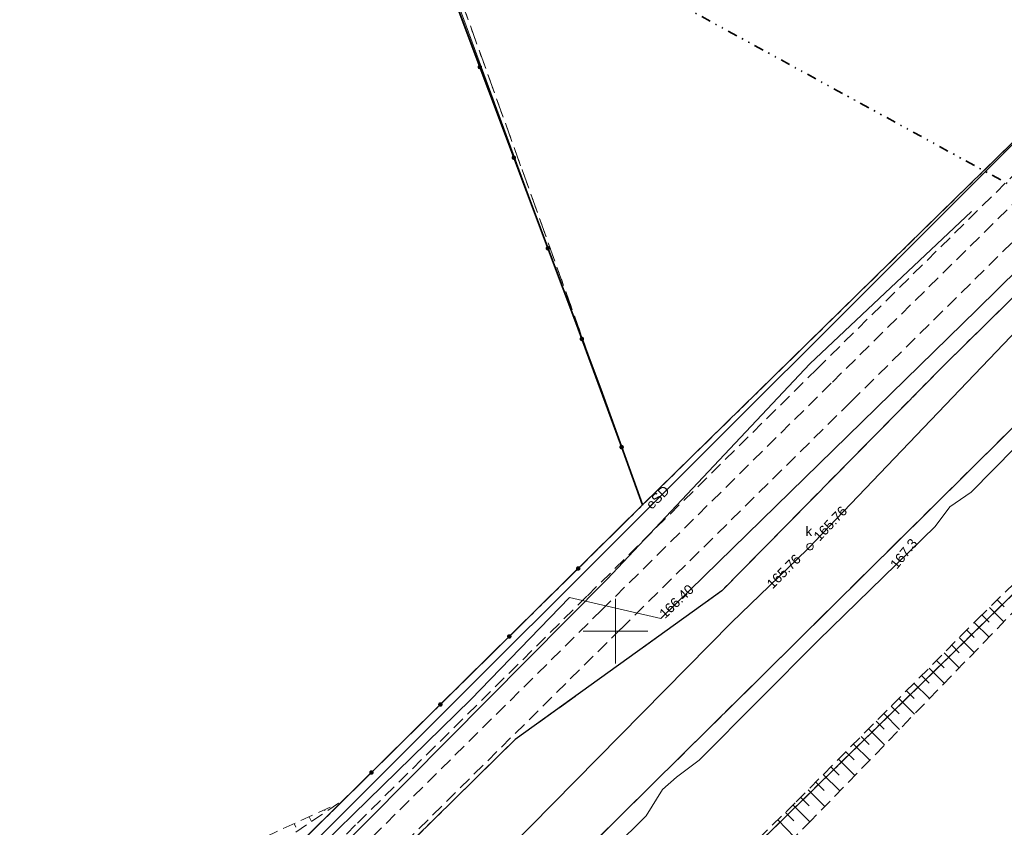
# Model space of a CAD drawing. Extents: x 7503703 to 7518012, y 5690450 to 5705715.
# Tile 43 of 50: x 7512704 to 7512780, y 5696935 to 5696997. Entities that reach past the tile are written whole.
import ezdxf
from ezdxf.enums import TextEntityAlignment as Align

# ---------------------------------------------------------------- set-up
doc = ezdxf.new("R2010")
doc.units = 0
for name, pattern in [('DWUKROPK1_5-3', [2.23, 0.75, -0.46, 0.05, -0.46, 0.05, -0.46]), ('PRZER1-1', [1, 0.5, -0.5]), ('PRZER2-1', [1.5, 1, -0.5]), ('PRZER3-1', [2, 1.5, -0.5])]:
    doc.linetypes.add(name, pattern=pattern)
doc.layers.get('0').update_dxf_attribs({"linetype": 'CONTINUOUS'})
for name, color, linetype, lineweight in [('EGDE', 7, 'CONTINUOUS', 18), ('EGPG', 7, 'CONTINUOUS', 18), ('GESGPB', 7, 'CONTINUOUS', 35), ('GUPPRZ_O', 7, 'CONTINUOUS', 18), ('OTKC', 7, 'CONTINUOUS', 18), ('OTKG', 7, 'CONTINUOUS', 18), ('OTKJ', 7, 'CONTINUOUS', 18), ('OTKK', 7, 'CONTINUOUS', 25), ('OTOO', 7, 'CONTINUOUS', 35), ('OTRK', 7, 'CONTINUOUS', 18), ('Ramka sekcyjna', 7, 'CONTINUOUS', 18), ('SUPW', 7, 'CONTINUOUS', 18), ('SUPW_O', 7, 'CONTINUOUS', 18)]:
    doc.layers.add(name, color=color, linetype=linetype, lineweight=lineweight)
for name, color, linetype, lineweight, true_color in [('EGUG', 96, 'CONTINUOUS', 18, 0x008000), ('GESKLU', 96, 'CONTINUOUS', 18, 0x008000), ('SUEP', 1, 'CONTINUOUS', 18, 0xff0000), ('SUEP_O', 1, 'CONTINUOUS', 18, 0xff0000), ('SUGP', 52, 'CONTINUOUS', 18, 0xbfbf00), ('SUKP', 36, 'CONTINUOUS', 18, 0x803300)]:
    doc.layers.add(name, color=color, linetype=linetype, lineweight=lineweight, true_color=true_color)
doc.styles.add('Arial', font='arial.ttf')

# ---------------------------------------------------------------- blocks, each defined once
blk = doc.blocks.new('D_GUPIWZ1_1')
at = {"color": 0}
blk.add_lwpolyline([(0, 0.25), (0.064705, 0.241481), (0.125, 0.216506), (0.176777, 0.176777), (0.216506, 0.125), (0.241481, 0.064705), (0.25, 0), (0.241481, -0.064705), (0.216506, -0.125), (0.176777, -0.176777), (0.125, -0.216506), (0.064705, -0.241481), (0, -0.25), (-0.064705, -0.241481), (-0.125, -0.216506), (-0.176777, -0.176777), (-0.216506, -0.125), (-0.241481, -0.064705), (-0.25, 0), (-0.241481, 0.064705), (-0.216506, 0.125), (-0.176777, 0.176777), (-0.125, 0.216506), (-0.064705, 0.241481)], close=True, dxfattribs=at)
blk = doc.blocks.new('D_GEPPGD1_2')
blk.add_hatch(color=0).paths.add_polyline_path([(0, -0.045), (0.013906, -0.042798), (0.02645, -0.036406), (0.036406, -0.02645), (0.042798, -0.013906), (0.045, 0), (0.042798, 0.013906), (0.036406, 0.02645), (0.02645, 0.036406), (0.013906, 0.042798), (0, 0.045), (-0.013906, 0.042798), (-0.02645, 0.036406), (-0.036406, 0.02645), (-0.042798, 0.013906), (-0.045, 0), (-0.042798, -0.013906), (-0.036406, -0.02645), (-0.02645, -0.036406), (-0.013906, -0.042798)])
blk = doc.blocks.new('D_KOLO')
blk.add_hatch(color=0).paths.add_polyline_path([(-0.175, 0), (-0.169037, -0.045293), (-0.151554, -0.0875), (-0.123744, -0.123744), (-0.0875, -0.151554), (-0.045293, -0.169037), (0, -0.175), (0.045293, -0.169037), (0.0875, -0.151554), (0.123744, -0.123744), (0.151554, -0.0875), (0.169037, -0.045293), (0.175, 0), (0.169037, 0.045293), (0.151554, 0.0875), (0.123744, 0.123744), (0.0875, 0.151554), (0.045293, 0.169037), (0, 0.175), (-0.045293, 0.169037), (-0.0875, 0.151554), (-0.123744, 0.123744), (-0.151554, 0.0875), (-0.169037, 0.045293)])

msp = doc.modelspace()

# ---------------------------------------------------------------- linework, layer by layer
at = {"layer": 'EGDE', "color": 7, "linetype": 'Continuous', "lineweight": 18, "elevation": 10.22}
for points in [[(7512752.095, 5696959.778), (7512714.881, 5697060.958), (7512602.588, 5697030.113), (7512602.198, 5697030.093), (7512584.278, 5696968.198), (7512583.538, 5696965.698), (7512574.438, 5696934.651), (7512615.084, 5696923.452), (7512621.024, 5696921.693), (7512693.481, 5696901.899)], [(7512729.161, 5696902.336), (7512752.974, 5696925.642), (7512773.634, 5696945.879), (7512797.065, 5696968.816), (7512818.915, 5696990.213), (7512838.537, 5697009.42), (7512859.252, 5697029.706), (7512861.905, 5697038.564), (7512850.646, 5697050.063), (7512847.545, 5697053.223), (7512833.611, 5697039.586), (7512811.007, 5697017.48), (7512801.55, 5697008.23), (7512788.506, 5696995.453), (7512775.136, 5696982.375), (7512752.095, 5696959.778), (7512693.481, 5696901.899), (7512689.851, 5696898.43), (7512717.47, 5696890.889)]]:
    msp.add_lwpolyline(points, close=True, dxfattribs=at)
at = {"layer": 'EGUG', "color": 96, "linetype": 'PRZER1-1', "lineweight": 18, "true_color": 0x008000, "elevation": 10.08}
for points in [[(7512574.438, 5696934.651), (7512583.538, 5696965.698), (7512584.278, 5696968.198), (7512602.198, 5697030.093), (7512629.996, 5697038.231), (7512638.635, 5697040.761), (7512668.063, 5697049.38), (7512687.522, 5697055.079), (7512707.181, 5697060.838), (7512714.981, 5697063.118), (7512730.349, 5697020.332), (7512730.419, 5697020.142), (7512736.738, 5697002.534), (7512742.777, 5696985.735), (7512748.856, 5696968.747), (7512752.095, 5696959.778), (7512693.481, 5696901.899), (7512621.024, 5696921.693), (7512615.084, 5696923.452)], [(7512693.481, 5696901.899), (7512752.095, 5696959.778), (7512775.136, 5696982.375), (7512788.506, 5696995.453), (7512801.55, 5697008.23), (7512811.007, 5697017.48), (7512833.611, 5697039.586), (7512847.545, 5697053.223), (7512850.646, 5697050.063), (7512861.905, 5697038.564), (7512859.252, 5697029.706), (7512838.537, 5697009.42), (7512818.915, 5696990.213), (7512797.065, 5696968.816), (7512773.634, 5696945.879), (7512752.974, 5696925.642), (7512729.161, 5696902.336), (7512717.47, 5696890.889), (7512689.851, 5696898.43)]]:
    msp.add_lwpolyline(points, close=True, dxfattribs=at)
msp.add_lwpolyline([(7512632.502, 5696809.033), (7512681.646, 5696856.369), (7512697.622, 5696871.76), (7512713.35, 5696886.929), (7512717.47, 5696890.889), (7512729.161, 5696902.336), (7512752.974, 5696925.642), (7512773.634, 5696945.879), (7512797.065, 5696968.816), (7512818.915, 5696990.213), (7512824.737, 5696986.83), (7512830.69, 5696983.37), (7512843.21, 5696976.09), (7512868.792, 5696961.226), (7512859.113, 5696928.83), (7512847.14, 5696889.52), (7512841.85, 5696872.13), (7512838.22, 5696867.12), (7512827.45, 5696855.45), (7512807.74, 5696835.39), (7512801.73, 5696828.43), (7512798.02, 5696824.61), (7512776.84, 5696802.84)], dxfattribs=at)
at = {"layer": 'GESGPB', "color": 7, "linetype": 'DWUKROPK1_5-3', "lineweight": 35, "elevation": 10.1}
msp.add_lwpolyline([(7512599.331, 5697115.344), (7512556.49, 5696976.558), (7512542.821, 5696980.678), (7512539.742, 5696981.618), (7512535.872, 5696982.778), (7512528.932, 5696984.867), (7512521.993, 5696986.957), (7512517.453, 5696971.649), (7512513.453, 5696958.15), (7512506.043, 5696933.272), (7512834.022, 5696832.038), (7512839.07, 5696834.82), (7512845.963, 5696838.599), (7512853.095, 5696845.399), (7512853.94, 5696848.24), (7512867.188, 5696892.527), (7512874.83, 5696917.94), (7512878.731, 5696930.93), (7512790.055, 5696979.375), (7512630.836, 5697066.378), (7512611.809, 5697119.393)], close=True, dxfattribs=at)
at = {"layer": 'GESKLU', "color": 96, "linetype": 'PRZER3-1', "lineweight": 18, "true_color": 0x008000, "elevation": 10.06}
for points in [[(7512574.438, 5696934.651), (7512583.538, 5696965.698), (7512584.278, 5696968.198), (7512602.198, 5697030.093), (7512629.996, 5697038.231), (7512638.635, 5697040.761), (7512668.063, 5697049.38), (7512687.522, 5697055.079), (7512707.181, 5697060.838), (7512714.981, 5697063.118), (7512730.349, 5697020.332), (7512730.419, 5697020.142), (7512736.738, 5697002.534), (7512742.777, 5696985.735), (7512748.856, 5696968.747), (7512752.095, 5696959.778), (7512693.481, 5696901.899), (7512621.024, 5696921.693), (7512615.084, 5696923.452)], [(7512693.481, 5696901.899), (7512752.095, 5696959.778), (7512775.136, 5696982.375), (7512788.506, 5696995.453), (7512801.55, 5697008.23), (7512811.007, 5697017.48), (7512833.611, 5697039.586), (7512847.545, 5697053.223), (7512850.646, 5697050.063), (7512861.905, 5697038.564), (7512859.252, 5697029.706), (7512838.537, 5697009.42), (7512818.915, 5696990.213), (7512797.065, 5696968.816), (7512773.634, 5696945.879), (7512752.974, 5696925.642), (7512729.161, 5696902.336), (7512717.47, 5696890.889), (7512689.851, 5696898.43)]]:
    msp.add_lwpolyline(points, close=True, dxfattribs=at)
msp.add_lwpolyline([(7512632.502, 5696809.033), (7512681.646, 5696856.369), (7512697.622, 5696871.76), (7512713.35, 5696886.929), (7512717.47, 5696890.889), (7512729.161, 5696902.336), (7512752.974, 5696925.642), (7512773.634, 5696945.879), (7512797.065, 5696968.816), (7512818.915, 5696990.213), (7512824.737, 5696986.83), (7512830.69, 5696983.37), (7512843.21, 5696976.09), (7512868.792, 5696961.226), (7512859.113, 5696928.83), (7512847.14, 5696889.52), (7512841.85, 5696872.13), (7512838.22, 5696867.12), (7512827.45, 5696855.45), (7512807.74, 5696835.39), (7512801.73, 5696828.43), (7512798.02, 5696824.61), (7512776.84, 5696802.84)], dxfattribs=at)
at = {"layer": 'OTKC', "color": 7, "linetype": 'PRZER2-1', "lineweight": 18, "elevation": 10.18}
msp.add_lwpolyline([(7512711.04, 5696916.35), (7512730.02, 5696935.13), (7512747.83, 5696952.75), (7512765.58, 5696970.3), (7512783.5, 5696987.98), (7512801.28, 5697005.57), (7512819.12, 5697023.18), (7512820.25, 5697022.06), (7512802.38, 5697004.43), (7512784.59, 5696986.86), (7512766.71, 5696969.22), (7512748.94, 5696951.65), (7512731.18, 5696934.06), (7512712.68, 5696915.72)], close=True, dxfattribs=at)
at = {"layer": 'OTKG', "color": 7, "linetype": 'PRZER2-1', "lineweight": 18, "elevation": 10.18}
msp.add_lwpolyline([(7512715.04, 5696915.13), (7512732.65, 5696932.58), (7512750.43, 5696950.19), (7512768.23, 5696967.78), (7512786.04, 5696985.38), (7512803.87, 5697002.97), (7512821.69, 5697020.57), (7512820.25, 5697022.06), (7512802.38, 5697004.43), (7512784.59, 5696986.86), (7512766.71, 5696969.22), (7512748.94, 5696951.65), (7512731.18, 5696934.06), (7512712.68, 5696915.72)], close=True, dxfattribs=at)
at = {"layer": 'OTKJ', "color": 7, "linetype": 'PRZER3-1', "lineweight": 18, "elevation": 10.18}
msp.add_lwpolyline([(7512802.522, 5696997.252), (7512775.464, 5696970.638), (7512758.23, 5696953.135), (7512742.227, 5696941.602), (7512729.763, 5696929.332), (7512721.939, 5696917.824, -0.369863), (7512716.16, 5696914.96), (7512715.04, 5696915.13), (7512712.68, 5696915.72), (7512711.04, 5696916.35), (7512710.97, 5696916.38), (7512707.32, 5696912.73), (7512707.37, 5696912.68), (7512708.52, 5696911.61), (7512709.96, 5696910.12, -0.334902), (7512710.58, 5696906.41), (7512696.899, 5696892.621), (7512695.112, 5696890.713), (7512691.269, 5696886.972), (7512678.169, 5696873.857), (7512666.138, 5696862.082), (7512645.924, 5696842.15), (7512623.874, 5696820.628), (7512606.734, 5696803.747)], format="xyb", dxfattribs=at)
msp.add_lwpolyline([(7512611.557, 5696798.557), (7512629.842, 5696816.509), (7512650.575, 5696836.803), (7512671.404, 5696857.173), (7512687.296, 5696868.773), (7512699.335, 5696881.17), (7512708.119, 5696893.984), (7512715.594, 5696901.122), (7512737.212, 5696922.643), (7512763.935, 5696949.102), (7512782.837, 5696967.833)], dxfattribs=at)
at = {"layer": 'OTKK', "color": 7, "linetype": 'Continuous', "lineweight": 25, "elevation": 10.18}
msp.add_lwpolyline([(7512824.922, 5697019.623), (7512802.522, 5696997.252), (7512775.464, 5696970.638), (7512758.23, 5696953.135), (7512742.227, 5696941.602), (7512729.763, 5696929.332), (7512721.939, 5696917.824, -0.369863), (7512716.16, 5696914.96, -0.047206), (7512712.68, 5696915.72), (7512711.04, 5696916.35), (7512710.97, 5696916.38)], format="xyb", dxfattribs=at)
msp.add_lwpolyline([(7512606.29, 5696793.88), (7512611.557, 5696798.557), (7512629.842, 5696816.509), (7512650.575, 5696836.803), (7512671.404, 5696857.173), (7512687.296, 5696868.773), (7512699.335, 5696881.17), (7512708.119, 5696893.984), (7512715.594, 5696901.122), (7512737.212, 5696922.643), (7512763.935, 5696949.102), (7512782.837, 5696967.833), (7512800.41, 5696984.95)], dxfattribs=at)
at = {"layer": 'OTOO', "color": 7, "linetype": 'Continuous', "lineweight": 35, "elevation": 10.18}
msp.add_lwpolyline([(7512710.121, 5696918.331), (7512752.095, 5696959.778), (7512748.856, 5696968.747), (7512714.334, 5697060.808), (7512602.588, 5697030.113), (7512584.278, 5696968.198)], dxfattribs=at)
at = {"layer": 'OTRK', "color": 7, "linetype": 'PRZER2-1', "lineweight": 18, "elevation": 10.06}
for points in [[(7512708.44, 5696880.09), (7512709.42, 5696882.46), (7512710.63, 5696884.32), (7512722.45, 5696895.82), (7512740.74, 5696913.93), (7512763.98, 5696936.78), (7512778.03, 5696950.93), (7512788.84, 5696961.54), (7512795.33, 5696967.76), (7512789.57, 5696960.66), (7512779.14, 5696949.77), (7512765.18, 5696935.36), (7512741.96, 5696912.08), (7512723.33, 5696894.55), (7512711.82, 5696883.33), (7512711.26, 5696881.34)], [(7512659.951, 5696951.37), (7512663.131, 5696948.976), (7512676.431, 5696936.237), (7512710.657, 5696928.437), (7512728.564, 5696936.674), (7512710.306, 5696924.405), (7512673.054, 5696934.743), (7512661.727, 5696948.099)]]:
    msp.add_lwpolyline(points, close=True, dxfattribs=at)
at = {"layer": 'OTRK', "color": 7, "linetype": 'Continuous', "lineweight": 18, "elevation": 10.06}
for points in [[(7512779.555, 5696952.427), (7512780.094, 5696951.878)], [(7512778.963, 5696951.846), (7512780.059, 5696950.729)], [(7512778.371, 5696951.264), (7512778.928, 5696950.697)], [(7512777.197, 5696950.091), (7512777.771, 5696949.52)], [(7512777.781, 5696950.68), (7512778.923, 5696949.546)], [(7512776.612, 5696949.502), (7512777.768, 5696948.354)], [(7512776.027, 5696948.913), (7512776.609, 5696948.335)], [(7512774.857, 5696947.735), (7512775.446, 5696947.15)], [(7512775.442, 5696948.324), (7512776.613, 5696947.161)], [(7512774.272, 5696947.146), (7512775.458, 5696945.969)], [(7512773.688, 5696946.557), (7512774.284, 5696945.965)], [(7512773.103, 5696945.968), (7512774.302, 5696944.776)], [(7512771.933, 5696944.79), (7512773.147, 5696943.584)], [(7512772.518, 5696945.379), (7512773.121, 5696944.779)], [(7512771.348, 5696944.201), (7512771.959, 5696943.594)], [(7512770.763, 5696943.612), (7512771.992, 5696942.392)], [(7512769.594, 5696942.434), (7512770.837, 5696941.199)], [(7512770.178, 5696943.023), (7512770.796, 5696942.409)], [(7512769.009, 5696941.845), (7512769.634, 5696941.224)], [(7512768.424, 5696941.256), (7512769.682, 5696940.007)], [(7512767.254, 5696940.078), (7512768.526, 5696938.814)], [(7512767.839, 5696940.667), (7512768.472, 5696940.039)], [(7512766.669, 5696939.488), (7512767.309, 5696938.853)], [(7512766.085, 5696938.899), (7512767.371, 5696937.622)], [(7512765.5, 5696938.31), (7512766.147, 5696937.668)], [(7512764.33, 5696937.132), (7512764.984, 5696936.483)], [(7512764.915, 5696937.721), (7512766.216, 5696936.429)], [(7512763.742, 5696936.546), (7512765.043, 5696935.223)], [(7512726.294, 5696935.63), (7512726.463, 5696935.263)], [(7512727.466, 5696936.169), (7512727.507, 5696936.081)], [(7512763.15, 5696935.964), (7512763.804, 5696935.3)], [(7512725.123, 5696935.092), (7512725.251, 5696934.813)], [(7512762.559, 5696935.382), (7512763.871, 5696934.048)]]:
    msp.add_lwpolyline(points, dxfattribs=at)
at = {"layer": 'Ramka sekcyjna', "color": 7, "linetype": 'Continuous', "lineweight": 18, "elevation": 100, "flags": 128}
for points in [[(7512750, 5696947.5), (7512750, 5696952.5)], [(7512752.5, 5696950), (7512747.5, 5696950)]]:
    msp.add_lwpolyline(points, dxfattribs=at)
at = {"layer": 'SUEP', "color": 1, "linetype": 'Continuous', "lineweight": 18, "true_color": 0xff0000, "elevation": 10.14}
msp.add_lwpolyline([(7512824.41, 5697131.113), (7512823.854, 5697135.179), (7512854.296, 5697143.686), (7512868.818, 5697077.041), (7512858.127, 5697064.826), (7512836.407, 5697043.233), (7512830.95, 5697038.544), (7512823.638, 5697033.418), (7512823.529, 5697030.256), (7512812.616, 5697019.568), (7512694.033, 5696901.063), (7512691.737, 5696899.278, -0.215194), (7512689.077, 5696898.652), (7512662.232, 5696906.578), (7512659.503, 5696907.482, 0.09015), (7512658.854, 5696907.345, 0.175405), (7512657.439, 5696905.521), (7512655.606, 5696900.748), (7512654.89, 5696895.297, -0.209822), (7512654.525, 5696895.008, -0.099477), (7512654.144, 5696895.038, 0.178159), (7512653.565, 5696895.495, 0.26921), (7512652.149, 5696895.084), (7512650.907, 5696895.386)], format="xyb", dxfattribs=at)
msp.add_lwpolyline([(7512787.765, 5696971.146), (7512777.545, 5696960.777), (7512775.895, 5696959.647), (7512774.755, 5696958.117), (7512765.715, 5696949.308), (7512756.484, 5696940), (7512754.734, 5696938.7), (7512753.644, 5696937.73), (7512752.374, 5696935.7), (7512744.844, 5696928.232), (7512735.363, 5696919.014), (7512733.492, 5696917.614), (7512732.582, 5696916.084), (7512723.021, 5696906.937), (7512714.42, 5696898.079), (7512712.56, 5696896.729), (7512711.73, 5696895.319), (7512706.28, 5696889.06), (7512700.441, 5696880.69)], dxfattribs=at)
at = {"layer": 'SUGP', "color": 52, "linetype": 'Continuous', "lineweight": 18, "true_color": 0xbfbf00, "elevation": 10.14}
for points in [[(7512601.65, 5696801.04), (7512615.37, 5696813.89), (7512614.41, 5696821.96), (7512634.16, 5696841.07), (7512648.04, 5696854.72), (7512648.56, 5696855.23), (7512665, 5696871.37), (7512675.77, 5696882.61), (7512676.32, 5696884.72), (7512693.12, 5696900.67), (7512700.71, 5696899.26), (7512720.55, 5696918.71), (7512719.43, 5696925.76), (7512738.8, 5696944.71), (7512746.44, 5696952.6), (7512753.5, 5696950.98), (7512777.99, 5696974.93), (7512797.48, 5696994.11)], [(7512777.568, 5696982.523), (7512765.053, 5696970.711), (7512749.363, 5696954.029), (7512724.684, 5696929.133), (7512695.747, 5696900.483), (7512669.677, 5696874.318), (7512658.98, 5696863.18), (7512658.48, 5696862.69), (7512652.961, 5696857.755), (7512649.649, 5696854.412), (7512627.912, 5696832.437), (7512609.14, 5696813.628)]]:
    msp.add_lwpolyline(points, dxfattribs=at)
at = {"layer": 'SUKP', "color": 36, "linetype": 'Continuous', "lineweight": 18, "true_color": 0x803300, "elevation": 10.14}
msp.add_lwpolyline([(7512899.014, 5697116.8), (7512885.847, 5697086.69), (7512879.167, 5697071.41), (7512878.967, 5697070.95), (7512842.901, 5697031.907), (7512842.521, 5697031.567), (7512800.136, 5696993.213), (7512799.766, 5696992.873), (7512765.415, 5696956.918), (7512765.065, 5696956.558), (7512764.83, 5696956.321), (7512758.99, 5696950.67), (7512722.734, 5696913.861), (7512722.412, 5696913.536), (7512722.061, 5696913.176), (7512709.98, 5696900.779), (7512709.63, 5696900.419)], dxfattribs=at)

# ---------------------------------------------------------------- block references
at = {"layer": 'EGPG', "color": 7, "linetype": 'Continuous', "lineweight": 18}
for p in [(7512742.777, 5696985.735, 10.24), (7512775.136, 5696982.375, 10.24), (7512748.856, 5696968.747, 10.24), (7512752.095, 5696959.778, 10.24), (7512773.634, 5696945.879, 10.24)]:
    msp.add_blockref('D_GEPPGD1_2', p, dxfattribs=at)
at = {"layer": 'OTOO', "color": 7, "linetype": 'Continuous', "lineweight": 35}
for p, rotation in [((7512739.495, 5696993.71, 10.18), 110.555303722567), ((7512739.495, 5696993.71, 10.18), 110.555303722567), ((7512742.128, 5696986.687, 10.18), 110.555303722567), ((7512742.128, 5696986.687, 10.18), 110.555303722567), ((7512744.762, 5696979.665, 10.18), 110.555303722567), ((7512744.762, 5696979.665, 10.18), 110.555303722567), ((7512747.395, 5696972.642, 10.18), 110.555303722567), ((7512747.395, 5696972.642, 10.18), 110.555303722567), ((7512750.476, 5696964.262, 10.18), 109.858726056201), ((7512750.476, 5696964.262, 10.18), 109.858726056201), ((7512747.119, 5696954.863, 10.18), 44.637654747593), ((7512747.119, 5696954.863, 10.18), 44.637654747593), ((7512741.782, 5696949.594, 10.18), 44.637654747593), ((7512741.782, 5696949.594, 10.18), 44.637654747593), ((7512736.445, 5696944.324, 10.18), 44.637654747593), ((7512736.445, 5696944.324, 10.18), 44.637654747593), ((7512731.108, 5696939.054, 10.18), 44.637654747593), ((7512731.108, 5696939.054, 10.18), 44.637654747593)]:
    msp.add_blockref('D_KOLO', p, dxfattribs=dict(at, rotation=rotation))
at = {"layer": 'SUPW', "color": 7, "linetype": 'Continuous', "lineweight": 18}
msp.add_blockref('D_GUPIWZ1_1', (7512765.065, 5696956.558, 10.18), dxfattribs=at)

# ---------------------------------------------------------------- texts
at = {"layer": 'GUPPRZ_O', "color": 36, "linetype": 'Continuous', "lineweight": 0, "true_color": 0x803300, "style": 'Arial'}
for rotation, p in [(46.56352, (7512765.804, 5696956.926, 10.8)), (45.3154, (7512762.167, 5696953.233, 10.8))]:
    msp.add_text('165.76', height=0.75, rotation=rotation, dxfattribs=at).set_placement(p)
at = {"layer": 'GUPPRZ_O', "color": 1, "linetype": 'Continuous', "lineweight": 0, "true_color": 0xff0000, "style": 'Arial'}
msp.add_text('167.3', height=0.75, rotation=51.05377, dxfattribs=at).set_placement((7512771.785, 5696954.752, 10.8))
at = {"layer": 'GUPPRZ_O', "color": 52, "linetype": 'Continuous', "lineweight": 0, "true_color": 0xbfbf00, "style": 'Arial'}
msp.add_text('166.40', height=0.75, rotation=43.98846, dxfattribs=at).set_placement((7512753.833, 5696950.927, 10.8))
at = {"layer": 'SUEP_O', "color": 1, "linetype": 'Continuous', "lineweight": 0, "true_color": 0xff0000, "style": 'Arial'}
msp.add_text('eSD', height=0.75, rotation=44.9811, dxfattribs=at).set_placement((7512753.532, 5696960.108, 10.8), align=Align.CENTER)
at = {"layer": 'SUPW_O', "color": 7, "linetype": 'Continuous', "lineweight": 0, "style": 'Arial'}
msp.add_text('k', height=0.75, dxfattribs=at).set_placement((7512765.23, 5696957.371, 10.8), align=Align.RIGHT)

doc.saveas('drawing.dxf')
